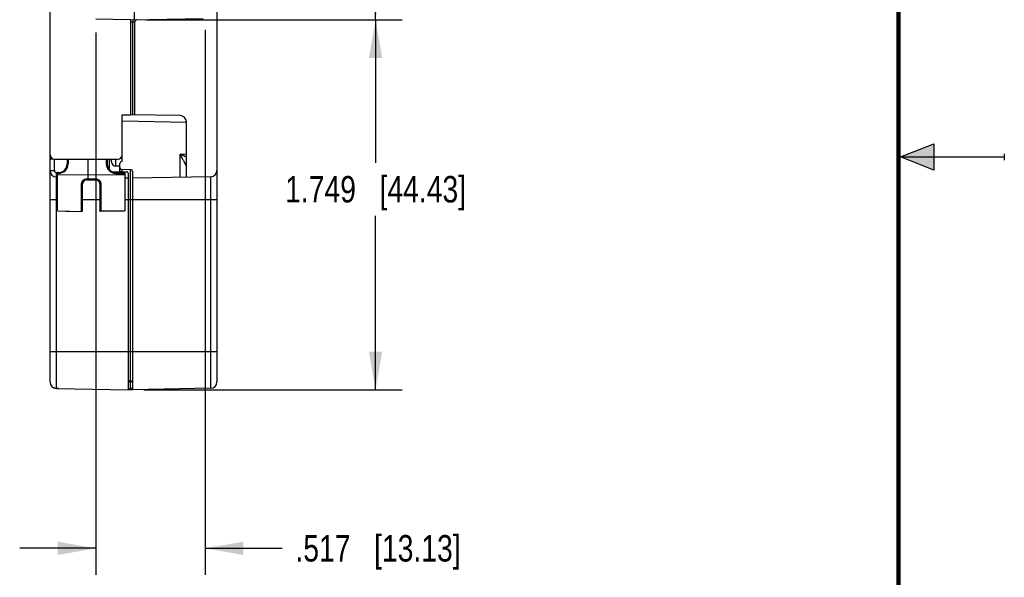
# Model space of a CAD drawing. Header units: inches. Extents: x 0 to 22, y 0 to 17.
# Tile 29 of 32: x 17.3 to 22, y 6.5 to 9.1. Entities that reach past the tile are written whole.
import ezdxf

# ---------------------------------------------------------------- set-up
doc = ezdxf.new("R2010")
doc.units = ezdxf.units.IN
doc.header["$LTSCALE"] = 1.21
doc.header["$MEASUREMENT"] = 0
doc.layers.get('0').update_dxf_attribs({"linetype": 'CONTINUOUS'})
doc.layers.add('DIMENSIONS', color=7, linetype='CONTINUOUS')
doc.styles.get("Standard").update_dxf_attribs({"font": 'txt', "width": 0.8})
doc.dimstyles.new('DIMSTYLE_1', dxfattribs={"dimtxt": 0.125, "dimasz": 0.18, "dimexe": 0.18, "dimexo": 0.0625, "dimgap": 0.09, "dimtad": 0, "dimtih": 1, "dimtoh": 1, "dimdec": 3, "dimzin": 4, "dimdsep": 46, "dimtxsty": 'STANDARD', "dimblk": '_FILLED', "dimblk1": '_FILLED', "dimblk2": '_FILLED', "dimcen": 0.09, "dimadec": 0, "dimazin": 0, "dimtp": 0.01, "dimtm": 0.01, "dimtfac": 1, "dimtdec": 3, "dimtofl": 0, "dimtmove": 0, "dimatfit": 3, "dimldrblk": '_FILLED', "dimfxl": 1, "dimtolj": 1, "dimtzin": 4, "dimarcsym": 0})

# ---------------------------------------------------------------- blocks, each defined once
blk = doc.blocks.new('_FILLED')
at = {"color": 0, "linetype": 'BYBLOCK'}
blk.add_solid([(0, 0), (-1, 0.174), (-1, -0.174)], dxfattribs=at)
blk = doc.blocks.new('*D5')
at = {"layer": 'DIMENSIONS', "color": 2, "linetype": 'CONTINUOUS'}
for p, q in [((17.7067, 9.0886), (17.7067, 6.5242)), ((18.2237, 9.1017), (18.2237, 6.5242)), ((17.7067, 6.6492), (17.3467, 6.6492)), ((18.2237, 6.6492), (18.5874, 6.6492))]:
    blk.add_line(p, q, dxfattribs=at)
at = {"layer": 'DIMENSIONS', "color": 2, "linetype": 'CONTINUOUS', "xscale": 0.18, "yscale": 0.18, "zscale": 0.18}
blk.add_blockref('_FILLED', (17.7067, 6.6492), dxfattribs=at)
at = {"layer": 'DIMENSIONS', "color": 2, "linetype": 'CONTINUOUS', "xscale": 0.18, "yscale": 0.18, "zscale": 0.18, "rotation": 180}
blk.add_blockref('_FILLED', (18.2237, 6.6492), dxfattribs=at)
at = {"layer": 'DIMENSIONS', "color": 2, "linetype": 'CONTINUOUS', "insert": (18.6499, 6.7117), "char_height": 0.125, "width": 1.225, "attachment_point": 1, "line_spacing_factor": 0.9}
blk.add_mtext('.517{\\Ftxt.shx;\\W1.000000;\\H0.125000; }[13.13]', dxfattribs=at)
blk = doc.blocks.new('*D7')
at = {"layer": 'DIMENSIONS', "color": 2, "linetype": 'CONTINUOUS'}
for p, q in [((17.9432, 9.1484), (19.1537, 9.1484)), ((19.0287, 9.1484), (19.0287, 8.4721)), ((19.0287, 7.3992), (19.0287, 8.2221)), ((17.9332, 7.3992), (19.1537, 7.3992))]:
    blk.add_line(p, q, dxfattribs=at)
at = {"layer": 'DIMENSIONS', "color": 2, "linetype": 'CONTINUOUS', "xscale": 0.18, "yscale": 0.18, "zscale": 0.18}
for p, rotation in [((19.0287, 9.1484), 90), ((19.0287, 7.3992), 270)]:
    blk.add_blockref('_FILLED', p, dxfattribs=dict(at, rotation=rotation))
at = {"layer": 'DIMENSIONS', "color": 2, "linetype": 'CONTINUOUS', "insert": (19.0287, 8.4096), "char_height": 0.125, "width": 1.325, "attachment_point": 2, "line_spacing_factor": 0.9}
blk.add_mtext('1.749{\\Ftxt.shx;\\W1.000000;\\H0.125000; }[44.43]', dxfattribs=at)
blk = doc.blocks.new('*D8')
at = {"layer": 'DIMENSIONS', "color": 2, "linetype": 'CONTINUOUS'}
for p, q in [((17.9332, 12.6632), (19.1537, 12.6632)), ((19.0287, 12.6632), (19.0287, 11.0369)), ((19.0287, 9.1484), (19.0287, 10.7869)), ((17.9432, 9.1484), (19.1537, 9.1484))]:
    blk.add_line(p, q, dxfattribs=at)
at = {"layer": 'DIMENSIONS', "color": 2, "linetype": 'CONTINUOUS', "xscale": 0.18, "yscale": 0.18, "zscale": 0.18}
for p, rotation in [((19.0287, 12.6632), 90), ((19.0287, 9.1484), 270)]:
    blk.add_blockref('_FILLED', p, dxfattribs=dict(at, rotation=rotation))
at = {"layer": 'DIMENSIONS', "color": 2, "linetype": 'CONTINUOUS', "insert": (19.0287, 10.9744), "char_height": 0.125, "width": 1.325, "attachment_point": 2, "line_spacing_factor": 0.9}
blk.add_mtext('3.515{\\Ftxt.shx;\\W1.000000;\\H0.125000; }[89.28]', dxfattribs=at)

msp = doc.modelspace()

# ---------------------------------------------------------------- hatches: boundary and pattern name
at = {"linetype": 'CONTINUOUS'}
msp.add_hatch(color=2, dxfattribs=at).paths.add_polyline_path([(21.6663, 8.5625), (21.6663, 8.4375), (21.51, 8.5)])

# ---------------------------------------------------------------- linework, layer by layer
at = {"color": 7, "linetype": 'CONTINUOUS'}
for p, q in [((17.4907, 7.4353), (17.4907, 13.3801)), ((18.2787, 13.3796), (18.2787, 7.4358)), ((17.8885, 9.1485), (17.8885, 9.2573)), ((17.8707, 9.1482), (17.7067, 9.1511)), ((17.8707, 9.1482), (18.2139, 9.1542)), ((17.8707, 9.1482), (17.8707, 8.6992)), ((17.8707, 9.1382), (17.8808, 9.1384)), ((17.8807, 9.1484), (17.8808, 9.1384)), ((17.8808, 9.1384), (17.8907, 9.1387)), ((17.8808, 8.699), (17.8808, 9.1384)), ((17.8907, 8.6988), (17.8907, 9.1387)), ((17.8307, 8.6985), (17.8707, 8.6992)), ((17.8307, 8.4785), (17.8307, 8.6985)), ((17.8307, 8.6699), (18.1347, 8.6646)), ((18.1052, 8.6951), (17.8707, 8.6992)), ((18.1347, 8.4038), (18.1347, 8.6651)), ((17.5107, 8.4892), (17.8107, 8.4892)), ((17.511, 8.4353), (17.511, 8.4892)), ((17.5707, 8.4892), (17.5707, 8.4662)), ((17.5756, 8.4892), (17.5756, 8.4671)), ((17.6707, 8.3961), (17.6707, 8.4892)), ((17.7558, 8.4892), (17.7558, 8.4671)), ((17.7607, 8.4892), (17.7607, 8.4662)), ((17.7707, 8.4409), (17.7707, 8.4892)), ((17.7807, 8.4768), (17.7807, 8.4892)), ((17.8003, 8.4568), (17.8003, 8.4892)), ((18.1052, 8.5133), (18.1347, 8.5138)), ((18.1052, 8.4033), (18.1052, 8.5133)), ((18.12, 8.484), (18.1345, 8.4547)), ((17.4907, 8.4353), (17.511, 8.4353)), ((17.5257, 8.4252), (17.5209, 8.4253)), ((17.5307, 8.4262), (17.5257, 8.4262)), ((17.5257, 8.2445), (17.5257, 8.4262)), ((17.5306, 8.4221), (17.5307, 8.4262)), ((17.782, 8.4309), (17.8509, 8.4297)), ((17.8207, 8.4565), (17.8003, 8.4568)), ((17.8007, 8.4262), (17.8437, 8.4262)), ((17.8007, 8.4262), (17.8008, 8.4221)), ((17.8207, 8.4302), (17.8207, 8.4685)), ((17.8708, 8.4397), (17.8306, 8.4401)), ((17.8306, 8.43), (17.8306, 8.4401)), ((17.8437, 8.4262), (17.8437, 8.2451)), ((17.8708, 7.4397), (17.8708, 8.4397)), ((17.8807, 7.3994), (17.8807, 8.4297)), ((18.1345, 8.4547), (18.1347, 8.4544)), ((17.5257, 8.4052), (17.5202, 8.4053)), ((17.5202, 7.4046), (17.5202, 8.4053)), ((17.5306, 8.4221), (17.5257, 8.4221)), ((17.5257, 8.4158), (17.6707, 8.4162)), ((17.6636, 8.3961), (17.7058, 8.3961)), ((17.6636, 8.3961), (17.6637, 8.3909)), ((17.6637, 8.3909), (17.7057, 8.3909)), ((17.6707, 8.4162), (17.8437, 8.4157)), ((17.6707, 8.3909), (17.6707, 8.3961)), ((17.7058, 8.3961), (17.7057, 8.3909)), ((17.8008, 8.4221), (17.8437, 8.4221)), ((17.8607, 8.3994), (17.8437, 8.3997)), ((17.8607, 7.3994), (17.8607, 8.4197)), ((18.2492, 8.4058), (17.8807, 8.3994)), ((18.2492, 8.4058), (18.2492, 7.4058)), ((17.6386, 8.2423), (17.6386, 8.3703)), ((17.6437, 8.2472), (17.6437, 8.3709)), ((17.7257, 8.3709), (17.7257, 8.2478)), ((17.7308, 8.3703), (17.7308, 8.2428)), ((17.4907, 8.2992), (17.5257, 8.2992)), ((17.6437, 8.2992), (17.7257, 8.2992)), ((17.8437, 8.2992), (18.2787, 8.2992)), ((17.5257, 8.2446), (17.6386, 8.2423)), ((17.8437, 8.2452), (17.7308, 8.2428)), ((17.7308, 8.2428), (17.8437, 8.2451)), ((17.4907, 7.5792), (18.2787, 7.5792)), ((17.5202, 7.4053), (17.8607, 7.3994)), ((17.5307, 7.4044), (17.5204, 7.4046)), ((17.5307, 7.4051), (17.5307, 7.4044)), ((17.8708, 7.4397), (17.8607, 7.4398)), ((17.8708, 7.4371), (17.8607, 7.4371)), ((17.8607, 7.4042), (17.8708, 7.4041)), ((17.8707, 7.3992), (17.8607, 7.3994)), ((17.8707, 7.3992), (17.8707, 7.4041)), ((17.8807, 7.3994), (17.8707, 7.3992)), ((17.8775, 7.4371), (17.8708, 7.4371)), ((17.8708, 7.4041), (17.8708, 7.4371)), ((18.2492, 7.4058), (17.8807, 7.3994))]:
    msp.add_line(p, q, dxfattribs=at)
at = {"color": 2, "linetype": 'CONTINUOUS'}
for p, q in [((21.51, 8.5), (21.6663, 8.5625)), ((21.6663, 8.5625), (21.6663, 8.4375)), ((21.51, 8.5), (22, 8.5)), ((21.6663, 8.4375), (21.51, 8.5)), ((22, 8.515), (22, 8.485))]:
    msp.add_line(p, q, dxfattribs=at)
at = {"color": 7, "linetype": 'CONTINUOUS', "const_width": 0.02}
msp.add_lwpolyline([(21.5, 0.5), (21.5, 16.5)], dxfattribs=at)
at = {"color": 7, "linetype": 'CONTINUOUS'}
msp.add_lwpolyline([(17.5257, 8.2445), (17.5629, 8.2438), (17.6386, 8.2422)], dxfattribs=at)
for centre, radius, start, end in [((17.9007, 9.1387), 0.01, 91, 180), ((18.1047, 8.6651), 0.03, 0, 89), ((17.5107, 8.5092), 0.02, 180, 270), ((17.8007, 8.4768), 0.02, 180, 269), ((17.8107, 8.5092), 0.02, 270, 360), ((17.8307, 8.4685), 0.01, 91, 180), ((10.9291, -6.2222), 16.39, 63.91963, 64.0343), ((10.7904, 4.7908), 8.2075, 26.7423, 26.97153), ((17.5207, 8.4353), 0.03, 180.0012, 269), ((17.521, 8.4353), 0.01, 180.0001, 268.9997), ((17.5306, 8.4671), 0.045, 269.9997, 0.0003), ((17.5307, 8.4662), 0.04, 270, 360), ((17.8008, 8.4671), 0.045, 180.0006, 269.9994), ((17.8007, 8.4662), 0.04, 180, 270), ((17.7807, 8.4409), 0.01, 180, 187.1003), ((17.8307, 8.4501), 0.01, 180, 269.5), ((17.8207, 8.4202), 0.01, 37.0164, 89), ((17.8507, 8.4197), 0.01, 0, 89), ((17.8707, 8.4297), 0.01, 0, 89.5), ((18.2487, 8.4358), 0.03, 271, 360), ((17.6637, 8.3709), 0.02, 90, 180), ((17.7057, 8.3709), 0.02, 359.9967, 90.0067), ((17.6387, 8.2472), 0.005, 268.846, 359.9999), ((17.6388, 8.2472), 0.0049, 354.5653, 359.9981), ((17.7307, 8.2478), 0.005, 180.0001, 271.1586), ((17.5207, 7.4353), 0.03, 180, 269), ((16.7524, 7.4452), 1.1184, 359.5835, 359.721), ((17.8707, 7.4297), 0.01, 0, 89.5), ((18.2487, 7.4358), 0.03, 271, 360)]:
    msp.add_arc(centre, radius, start, end, dxfattribs=at)
for points, knots in [([(17.5046, 8.4902), (17.5041, 8.4901), (17.5031, 8.4901), (17.5017, 8.4899), (17.5003, 8.4898), (17.499, 8.4896), (17.4977, 8.4895), (17.4966, 8.4893), (17.4955, 8.4891), (17.4945, 8.4888), (17.4938, 8.4886), (17.4932, 8.4885), (17.4929, 8.4884), (17.4925, 8.4882), (17.4922, 8.4881), (17.4919, 8.488), (17.4917, 8.4878), (17.4914, 8.4877), (17.4912, 8.4876), (17.4911, 8.4874), (17.4909, 8.4873), (17.4908, 8.4871), (17.4907, 8.487), (17.4907, 8.4868), (17.4907, 8.4868), (17.4907, 8.4867)], [0, 0, 0, 0, 0.101361, 0.199501, 0.293828, 0.383787, 0.468862, 0.548581, 0.62252, 0.690311, 0.751645, 0.779817, 0.806293, 0.831057, 0.854103, 0.875431, 0.895053, 0.912995, 0.929304, 0.944049, 0.957336, 0.96932, 0.980216, 0.990319, 1, 1, 1, 1]), ([(17.5202, 8.4053), (17.5202, 8.4053), (17.5202, 8.4053), (17.5202, 8.4053), (17.5202, 8.4053), (17.5202, 8.4053), (17.5202, 8.4054), (17.5202, 8.4054), (17.5202, 8.4054), (17.5202, 8.4055), (17.5202, 8.4056), (17.5202, 8.4057), (17.5203, 8.4059), (17.5203, 8.4062), (17.5203, 8.4065), (17.5203, 8.4068), (17.5203, 8.4072), (17.5204, 8.4077), (17.5204, 8.4082), (17.5204, 8.4087), (17.5204, 8.4093), (17.5205, 8.4101), (17.5205, 8.4112), (17.5206, 8.4127), (17.5206, 8.4142), (17.5207, 8.4159), (17.5207, 8.4177), (17.5207, 8.4195), (17.5208, 8.4214), (17.5208, 8.4234), (17.5208, 8.4247), (17.5209, 8.4253)], [0, 0, 0, 0, 0.000523, 0.000956, 0.001524, 0.002234, 0.003088, 0.004088, 0.005236, 0.007972, 0.0113, 0.019728, 0.030508, 0.043616, 0.059024, 0.076695, 0.096587, 0.118654, 0.142842, 0.169094, 0.197345, 0.22753, 0.293401, 0.366073, 0.444847, 0.528964, 0.617615, 0.709946, 0.805068, 0.902063, 1, 1, 1, 1]), ([(17.5756, 8.4671), (17.5753, 8.4671), (17.5746, 8.467), (17.5739, 8.467), (17.5733, 8.467), (17.5729, 8.4669), (17.5725, 8.4669), (17.5721, 8.4668), (17.5718, 8.4667), (17.5715, 8.4667), (17.5713, 8.4666), (17.5711, 8.4665), (17.571, 8.4665), (17.5709, 8.4664), (17.5708, 8.4664), (17.5708, 8.4664), (17.5707, 8.4663), (17.5707, 8.4663), (17.5707, 8.4662), (17.5707, 8.4662), (17.5707, 8.4662)], [0, 0, 0, 0, 0.18839, 0.369299, 0.454886, 0.536188, 0.612482, 0.683101, 0.747448, 0.805003, 0.855347, 0.898191, 0.916765, 0.93345, 0.948284, 0.961344, 0.972764, 0.982763, 0.99168, 1, 1, 1, 1]), ([(17.7607, 8.4662), (17.7607, 8.4662), (17.7607, 8.4662), (17.7607, 8.4663), (17.7606, 8.4663), (17.7606, 8.4664), (17.7605, 8.4664), (17.7605, 8.4664), (17.7604, 8.4665), (17.7603, 8.4665), (17.7601, 8.4666), (17.7598, 8.4667), (17.7596, 8.4667), (17.7592, 8.4668), (17.7589, 8.4669), (17.7585, 8.4669), (17.7581, 8.467), (17.7575, 8.467), (17.7567, 8.467), (17.7561, 8.4671), (17.7558, 8.4671)], [0, 0, 0, 0, 0.00832, 0.017237, 0.027236, 0.038656, 0.051716, 0.06655, 0.083235, 0.101809, 0.144653, 0.194997, 0.252552, 0.316899, 0.387518, 0.463812, 0.545114, 0.630701, 0.81161, 1, 1, 1, 1]), ([(17.6386, 8.3703), (17.6386, 8.3707), (17.6386, 8.3715), (17.6387, 8.3728), (17.6388, 8.374), (17.6391, 8.3756), (17.6396, 8.3777), (17.6403, 8.3796), (17.6409, 8.3812), (17.6416, 8.3827), (17.6426, 8.3845), (17.6441, 8.3865), (17.6457, 8.3884), (17.6472, 8.3899), (17.6485, 8.3909), (17.6498, 8.3919), (17.6516, 8.393), (17.6535, 8.394), (17.655, 8.3946), (17.6562, 8.395), (17.6574, 8.3953), (17.6586, 8.3956), (17.6599, 8.3959), (17.6611, 8.396), (17.6623, 8.3961), (17.6632, 8.3961), (17.6636, 8.3961)], [0, 0, 0, 0, 0.031042, 0.062115, 0.093217, 0.124347, 0.186666, 0.24907, 0.280308, 0.311559, 0.374079, 0.436631, 0.499203, 0.561786, 0.59309, 0.624394, 0.686983, 0.749573, 0.780878, 0.812182, 0.843487, 0.874791, 0.906095, 0.937397, 0.968699, 1, 1, 1, 1]), ([(17.7058, 8.3961), (17.7074, 8.3961), (17.7095, 8.3959), (17.712, 8.3953), (17.7132, 8.395), (17.7143, 8.3946), (17.7159, 8.394), (17.7177, 8.393), (17.7195, 8.3919), (17.7209, 8.3909), (17.7221, 8.3899), (17.7236, 8.3884), (17.7253, 8.3865), (17.7267, 8.3845), (17.7277, 8.3827), (17.7285, 8.3812), (17.7291, 8.3796), (17.7296, 8.378), (17.7301, 8.3764), (17.7303, 8.3752), (17.7305, 8.374), (17.7307, 8.3728), (17.7307, 8.3715), (17.7308, 8.3707), (17.7308, 8.3703)], [0, 0, 0, 0, 0.125027, 0.156337, 0.187648, 0.218959, 0.25027, 0.312872, 0.375474, 0.406785, 0.438094, 0.50069, 0.563274, 0.625839, 0.688371, 0.719628, 0.750871, 0.813287, 0.844472, 0.875634, 0.906769, 0.937876, 0.968954, 1, 1, 1, 1]), ([(17.6386, 8.3703), (17.6389, 8.3703), (17.6396, 8.3703), (17.6404, 8.3703), (17.641, 8.3704), (17.6414, 8.3704), (17.6418, 8.3704), (17.6422, 8.3705), (17.6425, 8.3705), (17.6428, 8.3706), (17.643, 8.3706), (17.6432, 8.3707), (17.6433, 8.3707), (17.6434, 8.3707), (17.6435, 8.3707), (17.6435, 8.3708), (17.6436, 8.3708), (17.6436, 8.3708), (17.6436, 8.3708), (17.6437, 8.3709), (17.6437, 8.3709), (17.6437, 8.3709), (17.6437, 8.3709)], [0, 0, 0, 0, 0.189367, 0.372076, 0.458722, 0.541106, 0.618443, 0.690004, 0.755123, 0.813212, 0.863772, 0.886106, 0.906426, 0.924708, 0.940945, 0.955149, 0.961502, 0.967369, 0.977693, 0.986309, 0.993554, 1, 1, 1, 1]), ([(17.7308, 8.3703), (17.7304, 8.3703), (17.7298, 8.3703), (17.729, 8.3703), (17.7284, 8.3703), (17.728, 8.3704), (17.7276, 8.3704), (17.7272, 8.3705), (17.7269, 8.3705), (17.7266, 8.3706), (17.7263, 8.3706), (17.7261, 8.3707), (17.726, 8.3707), (17.7259, 8.3707), (17.7258, 8.3708), (17.7258, 8.3708), (17.7257, 8.3708), (17.7257, 8.3709), (17.7257, 8.3709), (17.7257, 8.3709), (17.7257, 8.3709)], [0, 0, 0, 0, 0.189343, 0.372029, 0.458664, 0.541039, 0.618369, 0.689924, 0.755039, 0.813126, 0.863687, 0.90634, 0.924626, 0.940868, 0.955079, 0.967305, 0.97764, 0.986271, 0.993534, 1, 1, 1, 1]), ([(17.6386, 8.2423), (17.6389, 8.2423), (17.6395, 8.2423), (17.6404, 8.2426), (17.6413, 8.243), (17.6419, 8.2434), (17.6424, 8.2439), (17.6427, 8.2442), (17.6429, 8.2446), (17.6432, 8.245), (17.6433, 8.2454), (17.6435, 8.2458), (17.6436, 8.2463), (17.6436, 8.2466), (17.6437, 8.2468)], [0, 0, 0, 0, 0.125513, 0.250948, 0.37623, 0.501302, 0.563819, 0.626275, 0.688674, 0.75102, 0.813317, 0.875573, 0.937797, 1, 1, 1, 1]), ([(17.6386, 8.2422), (17.6386, 8.2422), (17.6386, 8.2422), (17.6386, 8.2422), (17.6386, 8.2422), (17.6386, 8.2422), (17.6386, 8.2423), (17.6386, 8.2423), (17.6386, 8.2423)], [0, 0, 0, 0, 0.032795, 0.086267, 0.166433, 0.274947, 0.578946, 1, 1, 1, 1]), ([(17.7308, 8.2428), (17.7306, 8.2428), (17.7303, 8.2428), (17.7298, 8.2429), (17.7293, 8.243), (17.7288, 8.2432), (17.7284, 8.2434), (17.7279, 8.2436), (17.7275, 8.2439), (17.7272, 8.2443), (17.7268, 8.2446), (17.7265, 8.245), (17.7263, 8.2454), (17.7261, 8.2459), (17.7259, 8.2463), (17.7258, 8.2468), (17.7257, 8.2473), (17.7257, 8.2476), (17.7257, 8.2478)], [0, 0, 0, 0, 0.062832, 0.125653, 0.188451, 0.251214, 0.313931, 0.376594, 0.439195, 0.501731, 0.564201, 0.626604, 0.688945, 0.75123, 0.813467, 0.875667, 0.93784, 1, 1, 1, 1]), ([(17.7308, 8.2428), (17.7308, 8.2428), (17.7308, 8.2428), (17.7308, 8.2428), (17.7308, 8.2428), (17.7308, 8.2428), (17.7308, 8.2428), (17.7308, 8.2428), (17.7308, 8.2428)], [0, 0, 0, 0, 0.42171, 0.726063, 0.834602, 0.914661, 0.967827, 1, 1, 1, 1]), ([(17.5204, 7.4046), (17.5202, 7.4046), (17.5198, 7.4046), (17.5193, 7.4046), (17.5189, 7.4046), (17.5184, 7.4047), (17.5179, 7.4047), (17.5173, 7.4048), (17.5167, 7.4049), (17.5161, 7.405), (17.5152, 7.4051), (17.5142, 7.4054), (17.513, 7.4057), (17.5118, 7.4061), (17.5103, 7.4066), (17.5084, 7.4075), (17.5062, 7.4087), (17.5042, 7.41), (17.5029, 7.4111), (17.5023, 7.4116)], [0, 0, 0, 0, 0.031648, 0.063294, 0.079113, 0.094931, 0.12656, 0.158179, 0.189782, 0.221368, 0.252934, 0.315996, 0.378953, 0.44179, 0.504491, 0.629408, 0.75366, 0.877197, 1, 1, 1, 1]), ([(17.8807, 7.4062), (17.8807, 7.4061), (17.8807, 7.4061), (17.8806, 7.406), (17.8806, 7.4059), (17.8805, 7.4058), (17.8804, 7.4057), (17.8803, 7.4056), (17.8801, 7.4055), (17.8799, 7.4054), (17.8797, 7.4053), (17.8795, 7.4053), (17.8793, 7.4052), (17.8789, 7.4051), (17.8784, 7.4049), (17.8778, 7.4048), (17.8771, 7.4046), (17.8763, 7.4045), (17.8755, 7.4044), (17.8746, 7.4043), (17.8737, 7.4042), (17.8724, 7.4041), (17.8714, 7.4041), (17.8708, 7.4041)], [0, 0, 0, 0, 0.008859, 0.018307, 0.028779, 0.040597, 0.05397, 0.069037, 0.085878, 0.104541, 0.125045, 0.147393, 0.171572, 0.197557, 0.254801, 0.318769, 0.388993, 0.464916, 0.545902, 0.631242, 0.720166, 0.811852, 1, 1, 1, 1])]:
    msp.add_open_spline(points, degree=3, knots=knots, dxfattribs=at)

# ---------------------------------------------------------------- dimensions: what is measured, and where the dimension line sits
at = {"layer": 'DIMENSIONS', "color": 2, "linetype": 'CONTINUOUS'}
for base, p1, p2, angle, picture, middle in [((19.0287, 12.6632), (17.9432, 9.1484), (17.9332, 12.6632), 90, '*D8', (18.8787, 10.9119)), ((19.0287, 9.1484), (17.9332, 7.3992), (17.9432, 9.1484), 90, '*D7', (18.8787, 8.3471)), ((17.7067, 6.6492), (18.2237, 9.1017), (17.7067, 9.0886), 180, '*D5', (19.2624, 6.6492))]:
    dim = msp.add_linear_dim(base=base, p1=p1, p2=p2, angle=angle, dimstyle='DIMSTYLE_1', dxfattribs=at)
    dim.commit()
    dim.dimension.update_dxf_attribs({"geometry": picture, "text_midpoint": middle, "dimtype": 160})

doc.saveas('drawing.dxf')
